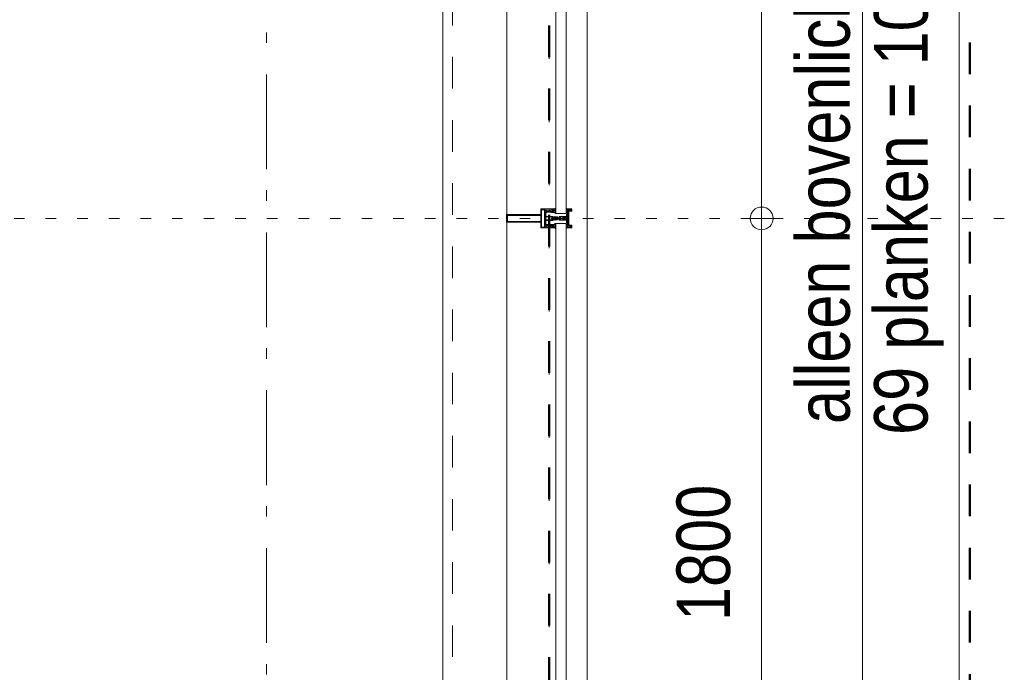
# Model space of a CAD drawing. Header units: millimetres. Extents: x 18442 to 242186, y -49554 to 63508.
# Tile 117 of 175: x 236390 to 238986, y -32956 to -31234. Entities that reach past the tile are written whole.
import ezdxf

# ---------------------------------------------------------------- set-up
doc = ezdxf.new("R2010")
doc.units = ezdxf.units.MM
doc.header["$LTSCALE"] = 400
for name, pattern in [('STYLE_01', [0.416641, 0.208282, -0.208359]), ('STYLE_05', [0.208282, 0.069427, -0.138855]), ('STYLE_06', [1.041641, 0.625, -0.208282, 0.069427, -0.138931])]:
    doc.linetypes.add(name, pattern=pattern)
for name, color, linetype, lineweight in [('1800_GRID', 9, 'STYLE_01', 9), ('Dimension-Buitengevel', 92, 'Continuous', 25), ('mat-glas', 140, 'Continuous', 15), ('None', 7, 'Continuous', 9), ('Tekst', 140, 'Continuous', 15)]:
    doc.layers.add(name, color=color, linetype=linetype, lineweight=lineweight)
doc.styles.add('Abadi MT Condensed Light', font='txt', dxfattribs={"height": 176.388889})
doc.styles.add('Arial Narrow', font='ARIALN.TTF', dxfattribs={"height": 211.666667})
doc.styles.get("Standard").update_dxf_attribs({"font": 'arial.ttf'})

# ---------------------------------------------------------------- blocks, each defined once
blk = doc.blocks.new('*U719')
at = {"layer": 'None', "color": 8, "linetype": 'Continuous', "lineweight": 9, "flags": 128}
for points in [[(58396.9, -25535), (58381.1, -25535), (58381.1, -25533.1), (58381.1, -25486.9), (58381.1, -25485), (58396.9, -25485), (58396.9, -25487.9), (58392.3, -25487.9), (58392.3, -25487.4), (58390.9, -25487.4), (58390.9, -25487.9), (58389, -25487.9), (58388.7, -25488.1), (58384.6, -25488.1), (58384.6, -25488.1, 0.414214), (58382.9, -25489.8), (58382.9, -25489.8), (58382.9, -25489.9, 0.414214), (58384.6, -25491.6), (58388.7, -25491.6), (58389, -25491.8), (58390.9, -25491.8), (58390.9, -25492.3), (58392.3, -25492.3), (58392.3, -25491.8), (58396.9, -25491.8), (58396.9, -25493.7), (58384.1, -25493.7), (58384.1, -25493.7, 0.414214), (58382.9, -25494.9), (58382.9, -25494.9), (58382.9, -25503.4), (58382.9, -25503.5, 0.414214), (58384.1, -25504.7), (58401.1, -25504.7), (58401.1, -25506.1), (58403.9, -25506.1), (58404.3, -25505.7), (58404.7, -25506.1), (58405.3, -25506.1), (58405.7, -25505.7), (58406.1, -25506.1), (58406.7, -25506.1), (58407.1, -25505.7), (58408, -25506.1), (58412.9, -25506.1), (58412.9, -25507.8), (58402.1, -25507.8), (58402.1, -25507.8, 0.414214), (58399.9, -25510), (58399.9, -25510), (58399.9, -25510, 0.414214), (58402.1, -25512.2), (58412.9, -25512.2), (58412.9, -25513.9), (58408, -25513.9), (58407.1, -25514.3), (58406.7, -25513.9), (58406.1, -25513.9), (58405.7, -25514.3), (58405.3, -25513.9), (58404.7, -25513.9), (58404.3, -25514.3), (58403.9, -25513.9), (58401.1, -25513.9), (58401.1, -25515.3), (58384.1, -25515.3), (58384.1, -25515.3, 0.414214), (58382.9, -25516.5), (58382.9, -25516.6), (58382.9, -25525.1), (58382.9, -25525.1, 0.414214), (58384.1, -25526.3), (58396.9, -25526.3), (58396.9, -25528.2), (58392.3, -25528.2), (58392.3, -25527.7), (58390.9, -25527.7), (58390.9, -25528.2), (58389, -25528.2), (58388.7, -25528.4), (58384.6, -25528.4), (58384.6, -25528.4, 0.414214), (58382.9, -25530.1), (58382.9, -25530.2), (58382.9, -25530.2, 0.414214), (58384.6, -25531.9), (58388.7, -25531.9), (58389, -25532.1), (58390.9, -25532.1), (58390.9, -25532.6), (58392.3, -25532.6), (58392.3, -25532.1), (58396.9, -25532.1)], [(58409.1, -25495.2), (58409.1, -25495.2, -0.390793), (58407.8, -25496.7), (58407.8, -25496.7, -0.390793), (58406.1, -25495.6), (58406.1, -25495.6, 0.352623), (58404.1, -25494), (58397.4, -25494), (58397.4, -25494, -0.414214), (58397.1, -25493.7), (58397.1, -25492.4), (58397.2, -25491.9), (58397.2, -25491.9, 0.520293), (58397.1, -25491.6), (58394.4, -25491.6), (58394.3, -25491.8), (58392.3, -25491.8), (58392.3, -25491.8, 0.577863), (58392, -25491.8), (58392, -25491.9), (58392, -25491.9, -0.366605), (58391.7, -25492.2), (58391.7, -25492.2, -0.366605), (58391.4, -25492), (58391.4, -25492, 0.130834), (58390.4, -25490.7), (58390.4, -25490.7, -0.439074), (58390.4, -25489.3), (58390.4, -25489.3, 0.133252), (58391.4, -25488), (58391.4, -25488, -0.366605), (58391.7, -25487.8), (58391.7, -25487.8, -0.366605), (58392, -25488), (58392, -25488.1), (58392, -25488.1, 0.577455), (58392.3, -25488.2), (58394.3, -25488.2), (58394.4, -25488.3), (58397.1, -25488.3), (58397.1, -25488.3, 0.52048), (58397.2, -25488.1), (58397.1, -25487.6), (58397.1, -25485.3), (58397.1, -25485.3, -0.414214), (58397.4, -25485), (58405.2, -25485), (58405.2, -25485, 0.255976), (58406.8, -25484.1), (58406.8, -25484.1, -0.749676), (58409.1, -25484.7), (58409.1, -25488.8), (58409.1, -25488.8, -0.414214), (58407.1, -25490.8), (58407.1, -25490.8, 0.402808), (58406.6, -25491.3), (58406.6, -25491.3, 0.402808), (58407, -25491.8), (58407, -25491.8, -0.233259), (58407.4, -25492), (58407.9, -25495.4), (58407.9, -25495.4, 0.419014), (58408, -25495.5), (58408, -25495.5, 0.419014), (58408.1, -25495.4), (58408.1, -25494), (58408.1, -25494, -0.414214), (58408.6, -25493.5), (58408.6, -25493.5, -0.414214), (58409.1, -25494)], [(58400.1, -25487), (58400.1, -25487, 0.414214), (58399.3, -25487.9), (58399.3, -25487.9, 0.414214), (58400.1, -25488.7), (58403, -25488.7), (58403, -25488.7, 0.414214), (58403.9, -25487.9), (58403.9, -25487.9, 0.414214), (58403, -25487)], [(58406.1, -25489.2), (58406.1, -25489.2, 0.552342), (58407.3, -25489.8), (58407.3, -25489.8, 0.263556), (58408.3, -25488.1), (58408.3, -25484.6), (58408.3, -25484.6, 0.437017), (58407.9, -25484.3), (58407.9, -25484.3, 0.437017), (58407.7, -25484.7), (58407.7, -25484.7, -0.396568), (58406.4, -25486.3), (58406.4, -25486.3, 0.418874), (58405.8, -25486.8)], [(58392.1, -25489, 0.29188), (58391.6, -25489.2), (58391.2, -25489.7), (58391.2, -25489.7, 0.344328), (58391.2, -25490.3), (58391.6, -25490.8), (58391.6, -25490.8, 0.29188), (58392.1, -25491), (58393.8, -25490.6), (58393.8, -25490.6, 0.348796), (58394.3, -25490), (58394.3, -25490, 0.348796), (58393.8, -25489.4), (58392.1, -25489)], [(58403.9, -25491.2, 0.414214), (58403, -25490.3), (58400.1, -25490.3), (58400.1, -25490.3, 0.414214), (58399.3, -25491.2), (58399.3, -25491.2, 0.414214), (58400.1, -25492), (58403, -25492), (58403, -25492, 0.414214), (58403.9, -25491.2)], [(58409.1, -25524.8), (58409.1, -25524.8, 0.390793), (58407.8, -25523.3), (58407.8, -25523.3, 0.390793), (58406.1, -25524.4), (58406.1, -25524.4, -0.352623), (58404.1, -25526), (58397.4, -25526), (58397.4, -25526, 0.414214), (58397.1, -25526.3), (58397.1, -25527.6), (58397.2, -25528.1), (58397.2, -25528.1, -0.520293), (58397.1, -25528.4), (58394.4, -25528.4), (58394.3, -25528.2), (58392.3, -25528.2), (58392.3, -25528.2, -0.577863), (58392, -25528.2), (58392, -25528.1), (58392, -25528.1, 0.366605), (58391.7, -25527.8), (58391.7, -25527.8, 0.366605), (58391.4, -25528), (58391.4, -25528, -0.130834), (58390.4, -25529.3), (58390.4, -25529.3, 0.439074), (58390.4, -25530.7), (58390.4, -25530.7, -0.133252), (58391.4, -25532), (58391.4, -25532, 0.366605), (58391.7, -25532.2), (58391.7, -25532.2, 0.366605), (58392, -25532), (58392, -25531.9), (58392, -25531.9, -0.577455), (58392.3, -25531.8), (58394.3, -25531.8), (58394.4, -25531.7), (58397.1, -25531.7), (58397.1, -25531.7, -0.52048), (58397.2, -25531.9), (58397.1, -25532.4), (58397.1, -25534.7), (58397.1, -25534.7, 0.414214), (58397.4, -25535), (58405.2, -25535), (58405.2, -25535, -0.255976), (58406.8, -25535.9), (58406.8, -25535.9, 0.749676), (58409.1, -25535.3), (58409.1, -25531.2), (58409.1, -25531.2, 0.414214), (58407.1, -25529.2), (58407.1, -25529.2, -0.402808), (58406.6, -25528.7), (58406.6, -25528.7, -0.402808), (58407, -25528.2), (58407, -25528.2, 0.233259), (58407.4, -25528), (58407.9, -25524.6), (58407.9, -25524.6, -0.419014), (58408, -25524.5), (58408, -25524.5, -0.419014), (58408.1, -25524.6), (58408.1, -25526), (58408.1, -25526, 0.414214), (58408.6, -25526.5), (58408.6, -25526.5, 0.414214), (58409.1, -25526)], [(58392.1, -25531, -0.29188), (58391.6, -25530.8), (58391.2, -25530.3), (58391.2, -25530.3, -0.344328), (58391.2, -25529.7), (58391.6, -25529.2), (58391.6, -25529.2, -0.29188), (58392.1, -25529), (58393.8, -25529.4), (58393.8, -25529.4, -0.348796), (58394.3, -25530), (58394.3, -25530, -0.348796), (58393.8, -25530.6), (58392.1, -25531)], [(58403.9, -25528.8, -0.414214), (58403, -25529.7), (58400.1, -25529.7), (58400.1, -25529.7, -0.414214), (58399.3, -25528.8), (58399.3, -25528.8, -0.414214), (58400.1, -25528), (58403, -25528), (58403, -25528, -0.414214), (58403.9, -25528.8)], [(58400.1, -25533), (58400.1, -25533, -0.414214), (58399.3, -25532.1), (58399.3, -25532.1, -0.414214), (58400.1, -25531.3), (58403, -25531.3), (58403, -25531.3, -0.414214), (58403.9, -25532.1), (58403.9, -25532.1, -0.414214), (58403, -25533)], [(58406.1, -25530.8), (58406.1, -25530.8, -0.552342), (58407.3, -25530.2), (58407.3, -25530.2, -0.263556), (58408.3, -25531.9), (58408.3, -25535.4), (58408.3, -25535.4, -0.437017), (58407.9, -25535.7), (58407.9, -25535.7, -0.437017), (58407.7, -25535.3), (58407.7, -25535.3, 0.396568), (58406.4, -25533.7), (58406.4, -25533.7, -0.418874), (58405.8, -25533.2)]]:
    blk.add_lwpolyline(points, format="xyb", close=True, dxfattribs=at)
blk.add_lwpolyline([(58382.9, -25514), (58398.6, -25514), (58398.6, -25506), (58382.9, -25506)], close=True, dxfattribs=at)
blk = doc.blocks.new('*U720')
at = {"layer": 'None', "color": 7}
blk.add_blockref('*U719', (0, 0), dxfattribs=at)
blk = doc.blocks.new('*U721')
at = {"layer": 'None', "color": 8, "linetype": 'Continuous', "lineweight": 9, "flags": 128}
for points in [[(58279.1, -25500), (58279.1, -25520), (58369.1, -25520), (58369.1, -25535), (58381.1, -25535), (58381.1, -25485), (58369.1, -25485), (58369.1, -25500)], [(58371.1, -25518), (58371.1, -25502), (58371.1, -25487), (58379.1, -25487), (58379.1, -25533), (58371.1, -25533)], [(58281.1, -25502), (58369.1, -25502), (58369.1, -25518), (58281.1, -25518)]]:
    blk.add_lwpolyline(points, close=True, dxfattribs=at)
blk = doc.blocks.new('*U722')
at = {"layer": 'None', "color": 7}
for name in ['*U721', '*U720']:
    blk.add_blockref(name, (0, 0), dxfattribs=at)
blk = doc.blocks.new('*U723')
at = {"layer": 'None', "color": 8, "linetype": 'Continuous', "lineweight": 9}
for p, q in [((58439.2, -25486), (58443.2, -25487)), ((58439.2, -25508), (58439.2, -25486)), ((58443.2, -25487), (58444.2, -25486)), ((58444.2, -25486), (58446.2, -25487)), ((58446.2, -25487), (58447.2, -25488)), ((58447.2, -25488), (58449.2, -25488)), ((58449.2, -25488), (58449.2, -25489)), ((58437.2, -25510), (58438.2, -25508)), ((58438.2, -25511), (58437.2, -25510)), ((58438.2, -25508), (58439.2, -25508)), ((58439.2, -25511), (58438.2, -25511)), ((58439.2, -25533), (58439.2, -25511)), ((58442.2, -25489), (58441.2, -25490)), ((58441.2, -25490), (58441.2, -25530)), ((58448.2, -25489), (58442.2, -25489)), ((58449.2, -25489), (58448.2, -25489)), ((58443.2, -25532), (58439.2, -25533)), ((58441.2, -25530), (58442.2, -25530)), ((58442.2, -25530), (58448.2, -25530)), ((58444.2, -25533), (58443.2, -25532)), ((58446.2, -25532), (58444.2, -25533)), ((58447.2, -25532), (58446.2, -25532)), ((58449.2, -25531), (58447.2, -25532)), ((58448.2, -25530), (58449.2, -25530)), ((58449.2, -25530), (58449.2, -25531))]:
    blk.add_line(p, q, dxfattribs=at)
at = {"layer": 'None', "color": 8, "linetype": 'Continuous', "lineweight": 9, "flags": 128}
blk.add_lwpolyline([(58439.2, -25533), (58439.2, -25511), (58438.2, -25511), (58437.2, -25510), (58438.2, -25508), (58439.2, -25508), (58439.2, -25486), (58443.2, -25487), (58443.2, -25487), (58443.2, -25487), (58444.2, -25486), (58444.2, -25486), (58446.2, -25487), (58447.2, -25488), (58449.2, -25488), (58449.2, -25489), (58449.2, -25489), (58448.2, -25489), (58442.2, -25489), (58441.2, -25490), (58441.2, -25530), (58442.2, -25530), (58448.2, -25530), (58449.2, -25530), (58449.2, -25531), (58449.2, -25531), (58447.2, -25532), (58446.2, -25532), (58444.2, -25533), (58444.2, -25533), (58443.2, -25532), (58443.2, -25532), (58443.2, -25532)], close=True, dxfattribs=at)
at = {"layer": 'None', "color": 0, "flags": 1}
blk.add_attdef('GRUPPE', (58437.2, -25540.6), '', height=4.23, dxfattribs=at)
blk = doc.blocks.new('*U724')
at = {"layer": 'None', "color": 8, "linetype": 'Continuous', "lineweight": 9}
for p, q in [((58404.2, -25510), (58405.2, -25509)), ((58405.2, -25511), (58404.2, -25510)), ((58405.2, -25509), (58406.2, -25508)), ((58406.2, -25509), (58405.2, -25510)), ((58405.2, -25510), (58406.2, -25511)), ((58406.2, -25512), (58405.2, -25511)), ((58406.2, -25508), (58407.2, -25508)), ((58408.2, -25509), (58406.2, -25509)), ((58406.2, -25511), (58408.2, -25511)), ((58407.2, -25512), (58406.2, -25512)), ((58407.2, -25508), (58409.2, -25508)), ((58409.2, -25512), (58407.2, -25512)), ((58409.2, -25509), (58408.2, -25509)), ((58408.2, -25511), (58409.2, -25511)), ((58409.2, -25508), (58410.2, -25508)), ((58410.2, -25509), (58409.2, -25509)), ((58409.2, -25511), (58410.2, -25511)), ((58410.2, -25512), (58409.2, -25512)), ((58410.2, -25508), (58412.2, -25508)), ((58412.2, -25509), (58410.2, -25509)), ((58410.2, -25511), (58412.2, -25511)), ((58412.2, -25512), (58410.2, -25512)), ((58412.2, -25508), (58414.2, -25508)), ((58414.2, -25509), (58412.2, -25509)), ((58412.2, -25511), (58413.2, -25511)), ((58414.2, -25512), (58412.2, -25512)), ((58413.2, -25511), (58414.2, -25511)), ((58414.2, -25508), (58415.2, -25508)), ((58416.2, -25509), (58414.2, -25509)), ((58414.2, -25511), (58416.2, -25511)), ((58415.2, -25512), (58414.2, -25512)), ((58415.2, -25508), (58416.2, -25508)), ((58416.2, -25512), (58415.2, -25512)), ((58416.2, -25508), (58417.2, -25507)), ((58417.2, -25510), (58416.2, -25509)), ((58416.2, -25511), (58417.2, -25510)), ((58417.2, -25513), (58416.2, -25512)), ((58417.2, -25507), (58417.2, -25505)), ((58417.2, -25505), (58434.2, -25505)), ((58417.2, -25515), (58417.2, -25513)), ((58419.2, -25509), (58418.2, -25510)), ((58418.2, -25510), (58419.2, -25512)), ((58419.2, -25506), (58419.2, -25507)), ((58422.2, -25506), (58419.2, -25506)), ((58419.2, -25507), (58419.2, -25509)), ((58419.2, -25512), (58419.2, -25513)), ((58419.2, -25513), (58419.2, -25514)), ((58419.2, -25514), (58422.2, -25514)), ((58421.2, -25510), (58422.2, -25508)), ((58422.2, -25512), (58421.2, -25510)), ((58423.2, -25507), (58422.2, -25506)), ((58422.2, -25507), (58423.2, -25507)), ((58422.2, -25508), (58422.2, -25507)), ((58422.2, -25513), (58422.2, -25512)), ((58423.2, -25513), (58422.2, -25513)), ((58422.2, -25514), (58423.2, -25513)), ((58428.2, -25507), (58426.2, -25509)), ((58426.2, -25509), (58426.2, -25511)), ((58426.2, -25511), (58428.2, -25513)), ((58429.2, -25506), (58428.2, -25507)), ((58428.2, -25513), (58429.2, -25514)), ((58433.2, -25506), (58429.2, -25506)), ((58429.2, -25514), (58433.2, -25514)), ((58433.2, -25507), (58433.2, -25506)), ((58434.2, -25507), (58433.2, -25507)), ((58433.2, -25513), (58434.2, -25513)), ((58433.2, -25514), (58433.2, -25513)), ((58434.2, -25505), (58435.2, -25505)), ((58435.2, -25507), (58434.2, -25507)), ((58434.2, -25513), (58435.2, -25513)), ((58435.2, -25505), (58435.2, -25506)), ((58435.2, -25506), (58435.2, -25507)), ((58435.2, -25513), (58435.2, -25514)), ((58435.2, -25514), (58435.2, -25515)), ((58434.2, -25515), (58417.2, -25515)), ((58435.2, -25515), (58434.2, -25515))]:
    blk.add_line(p, q, dxfattribs=at)
at = {"layer": 'None', "color": 8, "linetype": 'Continuous', "lineweight": 9, "flags": 128}
for points in [[(58417.2, -25505), (58434.2, -25505), (58435.2, -25505), (58435.2, -25506), (58435.2, -25507), (58434.2, -25507), (58433.2, -25507), (58433.2, -25507), (58433.2, -25506), (58429.2, -25506), (58428.2, -25507), (58426.2, -25509), (58426.2, -25511), (58428.2, -25513), (58429.2, -25514), (58433.2, -25514), (58433.2, -25513), (58433.2, -25513), (58434.2, -25513), (58435.2, -25513), (58435.2, -25514), (58435.2, -25515), (58434.2, -25515), (58417.2, -25515), (58417.2, -25513), (58416.2, -25512), (58415.2, -25512), (58414.2, -25512), (58412.2, -25512), (58410.2, -25512), (58410.2, -25512), (58410.2, -25512), (58409.2, -25512), (58407.2, -25512), (58406.2, -25512), (58405.2, -25511), (58405.2, -25511), (58404.2, -25510), (58405.2, -25509), (58405.2, -25509), (58406.2, -25508), (58407.2, -25508), (58409.2, -25508), (58410.2, -25508), (58410.2, -25508), (58410.2, -25508), (58412.2, -25508), (58414.2, -25508), (58415.2, -25508), (58416.2, -25508), (58417.2, -25507)], [(58419.2, -25513), (58419.2, -25514), (58422.2, -25514), (58423.2, -25513), (58423.2, -25513), (58422.2, -25513), (58422.2, -25512), (58421.2, -25510), (58422.2, -25508), (58422.2, -25507), (58423.2, -25507), (58422.2, -25506), (58419.2, -25506), (58419.2, -25507), (58419.2, -25509), (58418.2, -25510), (58419.2, -25512)]]:
    blk.add_lwpolyline(points, close=True, dxfattribs=at)
blk.add_lwpolyline([(58416.2, -25511), (58417.2, -25510), (58416.2, -25509), (58414.2, -25509), (58414.2, -25509), (58412.2, -25509), (58410.2, -25509), (58409.2, -25509), (58409.2, -25509), (58408.2, -25509), (58408.2, -25509), (58406.2, -25509), (58405.2, -25510), (58406.2, -25511), (58408.2, -25511), (58408.2, -25511), (58409.2, -25511), (58409.2, -25511), (58410.2, -25511), (58412.2, -25511), (58413.2, -25511), (58413.2, -25511), (58414.2, -25511), (58414.2, -25511), (58416.2, -25511)], dxfattribs=at)
at = {"layer": 'None', "color": 0, "flags": 1}
blk.add_attdef('GRUPPE', (58404.2, -25522.6), '', height=4.23, dxfattribs=at)
blk = doc.blocks.new('*U725')
at = {"layer": 'None', "color": 8, "linetype": 'Continuous', "lineweight": 9}
for p, q in [((58436.2, -25483), (58436.2, -25485)), ((58437.2, -25483), (58436.2, -25483)), ((58436.2, -25485), (58437.2, -25486)), ((58437.2, -25487), (58436.2, -25488)), ((58436.2, -25488), (58437.2, -25489)), ((58437.2, -25484), (58437.2, -25483)), ((58438.2, -25485), (58437.2, -25484)), ((58437.2, -25486), (58437.2, -25487)), ((58439.2, -25485), (58438.2, -25485)), ((58439.2, -25508), (58439.2, -25485)), ((58431.2, -25507), (58428.2, -25509)), ((58428.2, -25509), (58428.2, -25510)), ((58428.2, -25510), (58428.2, -25511)), ((58428.2, -25511), (58431.2, -25513)), ((58429.2, -25510), (58430.2, -25509)), ((58430.2, -25511), (58429.2, -25510)), ((58430.2, -25509), (58434.2, -25509)), ((58434.2, -25511), (58430.2, -25511)), ((58431.2, -25506), (58431.2, -25507)), ((58432.2, -25507), (58431.2, -25506)), ((58431.2, -25514), (58432.2, -25513)), ((58431.2, -25513), (58431.2, -25514)), ((58432.2, -25508), (58432.2, -25507)), ((58434.2, -25508), (58432.2, -25508)), ((58432.2, -25512), (58434.2, -25512)), ((58432.2, -25513), (58432.2, -25512)), ((58436.2, -25507), (58434.2, -25508)), ((58434.2, -25509), (58435.2, -25510)), ((58435.2, -25510), (58434.2, -25511)), ((58434.2, -25512), (58436.2, -25513)), ((58437.2, -25489), (58436.2, -25490)), ((58436.2, -25490), (58437.2, -25491)), ((58437.2, -25491), (58436.2, -25492)), ((58436.2, -25492), (58436.2, -25493)), ((58436.2, -25493), (58437.2, -25493)), ((58436.2, -25494), (58436.2, -25495)), ((58437.2, -25494), (58436.2, -25494)), ((58436.2, -25495), (58437.2, -25495)), ((58436.2, -25496), (58436.2, -25497)), ((58437.2, -25496), (58436.2, -25496)), ((58436.2, -25497), (58437.2, -25499)), ((58437.2, -25507), (58436.2, -25507)), ((58436.2, -25513), (58437.2, -25513)), ((58437.2, -25493), (58437.2, -25494)), ((58437.2, -25495), (58437.2, -25496)), ((58437.2, -25499), (58437.2, -25505)), ((58437.2, -25505), (58437.2, -25507)), ((58437.2, -25510), (58438.2, -25509)), ((58438.2, -25511), (58437.2, -25510)), ((58437.2, -25513), (58437.2, -25515)), ((58438.2, -25509), (58439.2, -25508)), ((58439.2, -25512), (58438.2, -25511)), ((58439.2, -25535), (58439.2, -25512)), ((58437.2, -25521), (58436.2, -25523)), ((58436.2, -25523), (58436.2, -25524)), ((58436.2, -25524), (58437.2, -25524)), ((58436.2, -25525), (58436.2, -25526)), ((58437.2, -25525), (58436.2, -25525)), ((58436.2, -25526), (58437.2, -25526)), ((58436.2, -25527), (58436.2, -25528)), ((58437.2, -25527), (58436.2, -25527)), ((58436.2, -25528), (58437.2, -25529)), ((58437.2, -25529), (58436.2, -25530)), ((58436.2, -25530), (58437.2, -25531)), ((58437.2, -25531), (58436.2, -25532)), ((58436.2, -25532), (58437.2, -25533)), ((58437.2, -25533), (58436.2, -25535)), ((58436.2, -25535), (58436.2, -25537)), ((58436.2, -25537), (58437.2, -25537)), ((58437.2, -25515), (58437.2, -25521)), ((58437.2, -25524), (58437.2, -25525)), ((58437.2, -25526), (58437.2, -25527)), ((58437.2, -25536), (58439.2, -25535)), ((58437.2, -25537), (58437.2, -25536))]:
    blk.add_line(p, q, dxfattribs=at)
at = {"layer": 'None', "color": 8, "linetype": 'Continuous', "lineweight": 9, "flags": 128}
blk.add_lwpolyline([(58439.2, -25485), (58438.2, -25485), (58437.2, -25484), (58437.2, -25483), (58436.2, -25483), (58436.2, -25483), (58436.2, -25483), (58436.2, -25483), (58436.2, -25483), (58436.2, -25483), (58436.2, -25485), (58437.2, -25486), (58437.2, -25487), (58436.2, -25488), (58436.2, -25488), (58436.2, -25488), (58436.2, -25488), (58436.2, -25488), (58437.2, -25489), (58437.2, -25489), (58437.2, -25489), (58437.2, -25489), (58437.2, -25489), (58436.2, -25490), (58436.2, -25490), (58436.2, -25490), (58436.2, -25490), (58436.2, -25490), (58437.2, -25491), (58437.2, -25491), (58437.2, -25491), (58437.2, -25491), (58436.2, -25492), (58436.2, -25492), (58436.2, -25492), (58436.2, -25492), (58436.2, -25493), (58437.2, -25493), (58437.2, -25493), (58437.2, -25494), (58437.2, -25494), (58436.2, -25494), (58436.2, -25494), (58436.2, -25494), (58436.2, -25495), (58436.2, -25495), (58437.2, -25495), (58437.2, -25495), (58437.2, -25496), (58437.2, -25496), (58437.2, -25496), (58436.2, -25496), (58436.2, -25496), (58436.2, -25497), (58436.2, -25497), (58436.2, -25497), (58436.2, -25497), (58437.2, -25499), (58437.2, -25505), (58437.2, -25507), (58436.2, -25507), (58434.2, -25508), (58432.2, -25508), (58432.2, -25508), (58432.2, -25508), (58432.2, -25507), (58432.2, -25507), (58431.2, -25506), (58431.2, -25507), (58428.2, -25509), (58428.2, -25510), (58428.2, -25511), (58431.2, -25513), (58431.2, -25514), (58432.2, -25513), (58432.2, -25513), (58432.2, -25512), (58432.2, -25512), (58432.2, -25512), (58434.2, -25512), (58436.2, -25513), (58437.2, -25513), (58437.2, -25515), (58437.2, -25521), (58436.2, -25523), (58436.2, -25523), (58436.2, -25523), (58436.2, -25523), (58436.2, -25524), (58436.2, -25524), (58437.2, -25524), (58437.2, -25524), (58437.2, -25524), (58437.2, -25525), (58436.2, -25525), (58436.2, -25525), (58436.2, -25526), (58436.2, -25526), (58436.2, -25526), (58437.2, -25526), (58437.2, -25526), (58437.2, -25527), (58437.2, -25527), (58436.2, -25527), (58436.2, -25528), (58436.2, -25528), (58436.2, -25528), (58436.2, -25528), (58437.2, -25529), (58437.2, -25529), (58437.2, -25529), (58437.2, -25529), (58437.2, -25529), (58436.2, -25530), (58436.2, -25530), (58436.2, -25530), (58436.2, -25530), (58436.2, -25530), (58437.2, -25531), (58437.2, -25531), (58437.2, -25531), (58437.2, -25531), (58437.2, -25531), (58436.2, -25532), (58436.2, -25532), (58436.2, -25532), (58436.2, -25532), (58436.2, -25532), (58437.2, -25533), (58437.2, -25533), (58436.2, -25535), (58436.2, -25537), (58436.2, -25537), (58436.2, -25537), (58436.2, -25537), (58436.2, -25537), (58436.2, -25537), (58437.2, -25537), (58437.2, -25536), (58439.2, -25535), (58439.2, -25512), (58439.2, -25512), (58438.2, -25511), (58437.2, -25510), (58438.2, -25509), (58439.2, -25508), (58439.2, -25508), (58439.2, -25485)], dxfattribs=at)
blk.add_lwpolyline([(58430.2, -25511), (58429.2, -25510), (58430.2, -25509), (58434.2, -25509), (58435.2, -25510), (58434.2, -25511)], close=True, dxfattribs=at)
at = {"layer": 'None', "color": 0, "flags": 1}
blk.add_attdef('GRUPPE', (58428.2, -25544.6), '', height=4.23, dxfattribs=at)
blk = doc.blocks.new('*U726')
at = {"layer": 'None', "color": 8, "linetype": 'Continuous', "lineweight": 9}
for p, q in [((58451.2, -25485), (58439.2, -25485)), ((58439.2, -25485), (58439.2, -25486)), ((58439.2, -25486), (58443.2, -25487)), ((58443.2, -25487), (58444.2, -25486)), ((58444.2, -25486), (58450.2, -25486)), ((58450.2, -25486), (58450.2, -25490)), ((58451.2, -25491), (58451.2, -25485)), ((58442.2, -25490), (58442.2, -25529)), ((58450.2, -25490), (58442.2, -25490)), ((58443.2, -25491), (58451.2, -25491)), ((58443.2, -25528), (58443.2, -25491)), ((58443.2, -25533), (58439.2, -25534)), ((58439.2, -25534), (58439.2, -25535)), ((58439.2, -25535), (58451.2, -25535)), ((58442.2, -25529), (58450.2, -25529)), ((58451.2, -25528), (58443.2, -25528)), ((58443.2, -25534), (58443.2, -25533)), ((58450.2, -25534), (58443.2, -25534)), ((58450.2, -25529), (58450.2, -25534)), ((58451.2, -25535), (58451.2, -25528))]:
    blk.add_line(p, q, dxfattribs=at)
blk.add_lwpolyline([(58439.2, -25485), (58439.2, -25486), (58443.2, -25487), (58444.2, -25486), (58450.2, -25486), (58450.2, -25490), (58442.2, -25490), (58442.2, -25529), (58450.2, -25529), (58450.2, -25534), (58443.2, -25534), (58443.2, -25533), (58439.2, -25534), (58439.2, -25535), (58451.2, -25535), (58451.2, -25528), (58443.2, -25528), (58443.2, -25491), (58451.2, -25491), (58451.2, -25485)], close=True, dxfattribs=at)
at = {"layer": 'None', "color": 3}
for name in ['*U725', '*U723', '*U724']:
    blk.add_blockref(name, (0, 0), dxfattribs=at)
blk = doc.blocks.new('*U727')
at = {"layer": 'None', "color": 7}
for name in ['*U722', '*U726']:
    blk.add_blockref(name, (0, 0), dxfattribs=at)
blk = doc.blocks.new('*U755')
at = {"layer": 'mat-glas', "color": 140, "linetype": 'Continuous', "lineweight": 15}
for points in [[(58436.1, -25497), (58436.1, -23723), (58409.1, -23723), (58409.1, -25497)], [(58436.1, -27297), (58436.1, -25523), (58409.1, -25523), (58409.1, -27297)]]:
    blk.add_lwpolyline(points, close=True, dxfattribs=at)
at = {"layer": 'None', "color": 43, "linetype": 'Continuous', "lineweight": 9}
for p, q in [((58111.1, -20069.5), (58111.1, -34975.5)), ((58491.1, -20069.5), (58491.1, -35355.5))]:
    blk.add_line(p, q, dxfattribs=at)
at = {"layer": 'None', "color": 8, "linetype": 'Continuous', "lineweight": 5}
blk.add_line((58280.1, -20135), (58279.1, -35153), dxfattribs=at)
at = {"layer": 'None', "color": 8, "linetype": 'STYLE_01', "lineweight": 5}
for points in [[(43205.4, -35000), (58136.1, -35000), (58136.1, -20069.5)], [(43205.4, -35255), (58391.1, -35255), (58391.1, -20069.5)]]:
    blk.add_lwpolyline(points, dxfattribs=at)
at = {"layer": 'None', "color": 7}
blk.add_blockref('*U727', (0, 0), dxfattribs=at)
blk = doc.blocks.new('*U1638')
at = {"layer": 'Dimension-Buitengevel', "color": 43, "insert": (58727, -26572.3), "char_height": 141.11, "attachment_point": 1, "rotation": 90, "style": 'Abadi MT Condensed Light'}
blk.add_mtext('1800', dxfattribs=at)
blk = doc.blocks.new('*U2084')
at = {"layer": 'None', "color": 140, "linetype": 'Continuous', "lineweight": 15}
blk.add_line((59217.1, -24400), (59217.1, -35355.5), dxfattribs=at)
at = {"layer": 'Tekst', "color": 0, "insert": (59042.6, -26052.5), "char_height": 141.111, "attachment_point": 1, "rotation": 90, "style": 'Arial Narrow'}
blk.add_mtext('alleen bovenlichten', dxfattribs=at)
blk = doc.blocks.new('*U2088')
at = {"layer": 'Dimension-Buitengevel', "color": 43, "insert": (59247.9, -26081.4), "char_height": 141.111, "attachment_point": 1, "rotation": 90, "style": 'Abadi MT Condensed Light'}
blk.add_mtext('69 planken = 10775', dxfattribs=at)
blk = doc.blocks.new('*U2426')
at = {"layer": '1800_GRID', "color": 43, "linetype": 'STYLE_05', "lineweight": 9}
blk.add_line((59591.1, -25510), (29270.1, -25510), dxfattribs=at)
blk = doc.blocks.new('*U2429')
at = {"layer": '1800_GRID', "color": 7}
blk.add_blockref('*U2426', (0, 0), dxfattribs=at)
blk = doc.blocks.new('*U2434')
at = {"layer": '1800_GRID', "color": 43, "linetype": 'STYLE_05', "lineweight": 9}
blk.add_line((59591.1, -25510), (29270.1, -25510), dxfattribs=at)

msp = doc.modelspace()

# ---------------------------------------------------------------- linework, layer by layer
at = {"layer": '1800_GRID', "color": 6, "linetype": 'STYLE_01', "lineweight": 50}
msp.add_lwpolyline([(237785.7849, 37701.61885), (238894.72553, 37701.61885), (238894.72553, -45998.38115), (237785.7849, -45998.38115)], close=True, dxfattribs=at)
at = {"layer": 'Dimension-Buitengevel', "color": 43, "linetype": 'Continuous', "lineweight": 9}
for p, q in [((238866.93635, -37083.38133), (238866.93635, -26307.96133)), ((238346.0569, -29958.38115), (238346.0569, -31758.38115)), ((238346.0569, -31708.38115), (238346.0569, -31758.38115)), ((238296.0569, -31758.38115), (238396.0569, -31758.38115)), ((238296.0569, -31758.38115), (238396.0569, -31758.38115)), ((238346.0569, -31758.38115), (238346.0569, -31808.38115)), ((238346.0569, -31758.38115), (238346.0569, -33558.38115))]:
    msp.add_line(p, q, dxfattribs=at)
at = {"layer": 'Dimension-Buitengevel', "color": 43, "lineweight": 9}
msp.add_circle((238346.0569, -31758.38115), 29.99817, dxfattribs=at)
msp.add_circle((238346.0569, -31758.38115), 29.99817, dxfattribs=at)
at = {"layer": 'None', "color": 43, "linetype": 'STYLE_06', "lineweight": 9}
msp.add_line((237040.7849, -42878.38115), (237040.7849, -10632.74729), dxfattribs=at)

# ---------------------------------------------------------------- block references
at = {"layer": '1800_GRID', "color": 7}
for name in ['*U2434', '*U2429']:
    msp.add_blockref(name, (179394.72553, -6248.38115), dxfattribs=at)
at = {"layer": 'Dimension-Buitengevel', "color": 7}
for name in ['*U2088', '*U1638']:
    msp.add_blockref(name, (179394.72553, -6248.38115), dxfattribs=at)
at = {"layer": 'None', "color": 7}
for name in ['*U755', '*U2084']:
    msp.add_blockref(name, (179394.72553, -6248.38115), dxfattribs=at)

doc.saveas('drawing.dxf')
